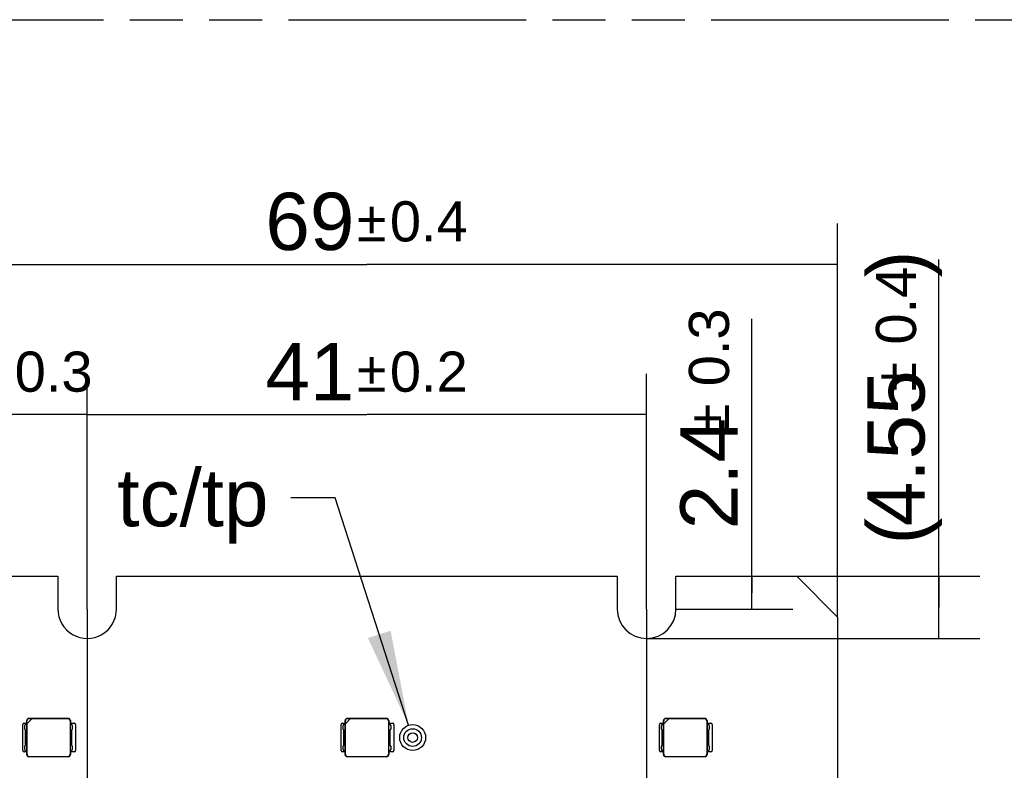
# Model space of a CAD drawing. Header units: millimetres. Extents: x 0 to 210, y 0 to 297.
# Tile 8 of 41: x 71 to 107, y 155 to 183. Entities that reach past the tile are written whole.
import ezdxf
from ezdxf.enums import TextEntityAlignment as Align

# ---------------------------------------------------------------- set-up
doc = ezdxf.new("R2010")
doc.units = ezdxf.units.MM
doc.header["$LTSCALE"] = 19.36
doc.linetypes.add('PHANTOM', pattern=[0.8, 0.45, -0.05, 0.1, -0.05, 0.1, -0.05])
doc.layers.get('0').update_dxf_attribs({"linetype": 'CONTINUOUS'})
for name, color, linetype in [('DEFAULT_3', 7, 'PHANTOM'), ('Z_DIM_2D', 7, 'CONTINUOUS'), ('Z_NOTICE', 7, 'CONTINUOUS')]:
    doc.layers.add(name, color=color, linetype=linetype)
doc.styles.get("Standard").update_dxf_attribs({"font": 'txt', "width": 0.7})
doc.styles.add('TEXTSTYLE_3', font='helveticaneueltw1g-ltcn.otf')
doc.styles.add('TEXTSTYLE_4', font='gdt', dxfattribs={"width": 0.7})
doc.dimstyles.new('DIMSTYLE_1', dxfattribs={"dimtxt": 2.1, "dimasz": 3.5, "dimexe": 1.5, "dimexo": 0, "dimgap": 0.525, "dimtad": 1, "dimlfac": 2, "dimdsep": 46, "dimtxsty": 'TEXTSTYLE_3', "dimblk": '_FILLED', "dimblk1": '_FILLED', "dimblk2": '_FILLED', "dimcen": 0.09, "dimclrt": 5, "dimazin": 2, "dimtol": 1, "dimtp": 0.3, "dimtm": 0.3, "dimtfac": 1, "dimtofl": 0, "dimtmove": 0, "dimatfit": 3, "dimldrblk": '_FILLED', "dimfxl": 0, "dimtolj": 1, "dimarcsym": 0})
doc.dimstyles.new('DIMSTYLE_2', dxfattribs={"dimtxt": 2.1, "dimasz": 3.5, "dimexe": 1.5, "dimexo": 0, "dimgap": 0.525, "dimtad": 1, "dimlfac": 2, "dimdsep": 46, "dimtxsty": 'TEXTSTYLE_3', "dimblk": '_FILLED', "dimblk1": '_FILLED', "dimblk2": '_FILLED', "dimcen": 0.09, "dimclrt": 5, "dimazin": 2, "dimtol": 1, "dimtp": 0.2, "dimtm": 0.2, "dimtfac": 1, "dimtofl": 0, "dimtmove": 0, "dimatfit": 3, "dimldrblk": '_FILLED', "dimfxl": 0, "dimtolj": 1, "dimarcsym": 0})
doc.dimstyles.new('DIMSTYLE_3', dxfattribs={"dimtxt": 2.1, "dimasz": 3.5, "dimexe": 1.5, "dimexo": 0, "dimgap": 0.525, "dimtad": 1, "dimlfac": 2, "dimdsep": 46, "dimtxsty": 'TEXTSTYLE_3', "dimblk": '_FILLED', "dimblk1": '_FILLED', "dimblk2": '_FILLED', "dimcen": 0.09, "dimclrt": 5, "dimazin": 2, "dimtol": 1, "dimtp": 0.4, "dimtm": 0.4, "dimtfac": 1, "dimtofl": 0, "dimtmove": 0, "dimatfit": 3, "dimldrblk": '_FILLED', "dimfxl": 0, "dimtolj": 1, "dimarcsym": 0})
doc.dimstyles.get("Standard").update_dxf_attribs({"dimtxt": 3.5, "dimasz": 3.5, "dimexe": 1.5, "dimexo": 0, "dimtad": 1, "dimdsep": 46, "dimtxsty": 'Standard', "dimblk": '_FILLED', "dimblk1": '_FILLED', "dimblk2": '_FILLED', "dimcen": 0.09, "dimclrt": 5, "dimazin": 2, "dimtol": 1, "dimtp": 0.05, "dimtm": 0.05, "dimtfac": 1, "dimtofl": 0, "dimtmove": 0, "dimatfit": 3, "dimldrblk": '_FILLED', "dimfxl": 0, "dimtolj": 1, "dimarcsym": 0})

# ---------------------------------------------------------------- blocks, each defined once
blk = doc.blocks.new('*D2')
at = {"layer": 'Z_DIM_2D', "color": 2, "linetype": 'Continuous', "transparency": 16777216}
for p, q in [((66.731, 168.202), (70.231, 168.202)), ((73.731, 168.202), (70.231, 168.202)), ((73.731, 161.074), (73.731, 168.307)), ((66.731, 160.774), (66.731, 167.677))]:
    blk.add_line(p, q, dxfattribs=at)
at = {"layer": 'Z_DIM_2D', "color": 5, "linetype": 'Continuous', "transparency": 16777216}
for s, height, style, p in [('14', 2.1, 'TEXTSTYLE_3', (68.139, 168.727)), ('`', 1.47, 'TEXTSTYLE_4', (70.407, 169.042)), ('0.3', 1.47, 'TEXTSTYLE_3', (72.499, 169.042))]:
    blk.add_text(s, height=height, dxfattribs=dict(at, style=style)).set_placement(p, align=Align.CENTER)
blk = doc.blocks.new('_FILLED')
at = {"color": 0, "linetype": 'ByBlock'}
blk.add_solid([(0, 0), (-1, 0.125), (-1, -0.125)], dxfattribs=at)
blk = doc.blocks.new('_NONE')
blk = doc.blocks.new('*D3')
at = {"layer": 'Z_DIM_2D', "color": 2, "linetype": 'Continuous', "transparency": 16777216}
for p, q in [((73.731, 161.074), (73.731, 169.702)), ((94.231, 161.074), (94.231, 169.702)), ((73.731, 168.202), (83.981, 168.202)), ((94.231, 168.202), (83.981, 168.202))]:
    blk.add_line(p, q, dxfattribs=at)
at = {"layer": 'Z_DIM_2D', "color": 5, "linetype": 'Continuous', "transparency": 16777216}
for s, height, style, p in [('41', 2.1, 'TEXTSTYLE_3', (81.889, 168.727)), ('`', 1.47, 'TEXTSTYLE_4', (84.157, 169.042)), ('0.2', 1.47, 'TEXTSTYLE_3', (86.249, 169.042))]:
    blk.add_text(s, height=height, dxfattribs=dict(at, style=style)).set_placement(p, align=Align.CENTER)
blk = doc.blocks.new('*D4')
at = {"layer": 'Z_DIM_2D', "color": 2, "linetype": 'Continuous', "transparency": 16777216}
for p, q in [((66.731, 160.774), (66.731, 175.211)), ((101.231, 160.774), (101.231, 175.211)), ((66.731, 173.711), (83.981, 173.711)), ((101.231, 173.711), (83.981, 173.711))]:
    blk.add_line(p, q, dxfattribs=at)
at = {"layer": 'Z_DIM_2D', "color": 5, "linetype": 'Continuous', "transparency": 16777216}
for s, height, style, p in [('69', 2.1, 'TEXTSTYLE_3', (81.889, 174.236)), ('`', 1.47, 'TEXTSTYLE_4', (84.157, 174.551)), ('0.4', 1.47, 'TEXTSTYLE_3', (86.249, 174.551))]:
    blk.add_text(s, height=height, dxfattribs=dict(at, style=style)).set_placement(p, align=Align.CENTER)
blk = doc.blocks.new('*D8')
at = {"layer": 'Z_DIM_2D', "color": 2, "linetype": 'Continuous', "transparency": 16777216}
for p, q in [((73.731, 161.074), (73.731, 136.286)), ((83.981, 151.874), (83.981, 136.286)), ((73.731, 137.786), (78.856, 137.786)), ((83.981, 137.786), (78.856, 137.786))]:
    blk.add_line(p, q, dxfattribs=at)
at = {"layer": 'Z_DIM_2D', "color": 5, "linetype": 'Continuous', "transparency": 16777216}
for s, height, style, p in [('20.5', 2.1, 'TEXTSTYLE_3', (76.764, 138.311)), ('`', 1.47, 'TEXTSTYLE_4', (80.09, 138.626)), ('0.2', 1.47, 'TEXTSTYLE_3', (82.182, 138.626))]:
    blk.add_text(s, height=height, dxfattribs=dict(at, style=style)).set_placement(p, align=Align.CENTER)
blk = doc.blocks.new('*D9')
at = {"layer": 'Z_DIM_2D', "color": 2, "linetype": 'Continuous', "transparency": 16777216}
for p, q in [((94.231, 161.074), (94.231, 136.286)), ((83.981, 151.874), (83.981, 136.286)), ((83.981, 137.786), (89.106, 137.786)), ((94.231, 137.786), (89.106, 137.786))]:
    blk.add_line(p, q, dxfattribs=at)
at = {"layer": 'Z_DIM_2D', "color": 5, "linetype": 'Continuous', "transparency": 16777216}
for s, height, style, p in [('20.5', 2.1, 'TEXTSTYLE_3', (87.014, 138.311)), ('`', 1.47, 'TEXTSTYLE_4', (90.34, 138.626)), ('0.2', 1.47, 'TEXTSTYLE_3', (92.432, 138.626))]:
    blk.add_text(s, height=height, dxfattribs=dict(at, style=style)).set_placement(p, align=Align.CENTER)
blk = doc.blocks.new('*D12')
at = {"layer": 'Z_DIM_2D', "color": 2, "linetype": 'Continuous', "transparency": 16777216}
for p, q in [((98.089, 161.674), (98.089, 171.707)), ((95.306, 162.274), (99.589, 162.274)), ((98.089, 162.274), (98.089, 161.674)), ((98.089, 161.074), (98.089, 161.674)), ((95.306, 161.074), (99.589, 161.074))]:
    blk.add_line(p, q, dxfattribs=at)
at = {"layer": 'Z_DIM_2D', "color": 5, "linetype": 'Continuous', "transparency": 16777216}
for s, height, style, p in [('0.3', 1.47, 'TEXTSTYLE_3', (97.249, 169.239)), ('`', 1.47, 'TEXTSTYLE_4', (97.249, 167.524)), ('2.4', 2.1, 'TEXTSTYLE_3', (97.564, 163.998))]:
    blk.add_text(s, height=height, rotation=90, dxfattribs=dict(at, style=style)).set_placement(p)
blk = doc.blocks.new('*D13')
at = {"layer": 'Z_DIM_2D', "color": 2, "linetype": 'Continuous', "transparency": 16777216}
for p, q in [((104.942, 161.137), (104.942, 173.886)), ((99.731, 162.274), (106.442, 162.274)), ((104.942, 162.274), (104.942, 161.137)), ((104.942, 159.999), (104.942, 161.137)), ((94.231, 159.999), (106.442, 159.999))]:
    blk.add_line(p, q, dxfattribs=at)
at = {"layer": 'Z_DIM_2D', "color": 5, "linetype": 'Continuous', "transparency": 16777216}
for s, height, style, p in [(')', 2.1, 'TEXTSTYLE_3', (104.417, 173.236)), ('0.4', 1.47, 'TEXTSTYLE_3', (104.102, 170.768)), ('`', 1.47, 'TEXTSTYLE_4', (104.102, 169.053)), ('4.55', 2.1, 'TEXTSTYLE_3', (104.417, 164.116)), ('(', 2.1, 'TEXTSTYLE_3', (104.417, 163.442))]:
    blk.add_text(s, height=height, rotation=90, dxfattribs=dict(at, style=style)).set_placement(p)

msp = doc.modelspace()

# ---------------------------------------------------------------- linework, layer by layer
at = {"color": 7, "linetype": 'Continuous'}
for p, q in [((68.2308, 162.274), (72.6558, 162.274)), ((72.6558, 162.274), (72.6558, 161.074)), ((74.8058, 161.074), (74.8058, 162.274)), ((74.8058, 162.274), (93.1558, 162.274)), ((93.1558, 162.274), (93.1558, 161.074)), ((95.3058, 162.274), (99.7308, 162.274)), ((95.3058, 161.074), (95.3058, 162.274)), ((101.2308, 160.774), (99.7308, 162.274)), ((101.2308, 160.774), (101.2308, 151.974)), ((71.5141, 156.8615), (71.5141, 156.9866)), ((71.5228, 156.8703), (71.7054, 157.0528)), ((71.5228, 156.8703), (71.5228, 156.9779)), ((73.0391, 157.0615), (71.5891, 157.0615)), ((71.7054, 157.0528), (71.5978, 157.0528)), ((73.0278, 157.0502), (71.7027, 157.0502)), ((73.1027, 156.9752), (73.1027, 155.7479)), ((73.1141, 156.9866), (73.1141, 156.8615)), ((83.1808, 156.8615), (83.1808, 156.9866)), ((83.1895, 156.8703), (83.372, 157.0528)), ((83.1895, 156.8703), (83.1895, 156.9779)), ((84.7058, 157.0615), (83.2557, 157.0615)), ((83.372, 157.0528), (83.2644, 157.0528)), ((84.6945, 157.0502), (83.3694, 157.0502)), ((84.7694, 156.9752), (84.7694, 155.7479)), ((84.7808, 156.9866), (84.7807, 156.8615)), ((94.8474, 156.8615), (94.8474, 156.9866)), ((94.8562, 156.8703), (95.0387, 157.0528)), ((94.8562, 156.8703), (94.8562, 156.9779)), ((96.3725, 157.0615), (94.9224, 157.0615)), ((95.0387, 157.0528), (94.9311, 157.0528)), ((96.3611, 157.0502), (95.0361, 157.0502)), ((96.4361, 156.9752), (96.4361, 155.7479)), ((96.4474, 156.9866), (96.4474, 156.8615)), ((71.3691, 155.8866), (71.3691, 156.8365)), ((71.4191, 156.8865), (71.5141, 156.8865)), ((71.4691, 156.8615), (71.4441, 156.799)), ((71.4441, 156.674), (71.4441, 156.799)), ((71.4441, 156.674), (71.4691, 156.6115)), ((71.4691, 156.8615), (71.5185, 156.8615)), ((71.4691, 156.1115), (71.4691, 156.6115)), ((71.5185, 155.8615), (71.5185, 156.8615)), ((71.5254, 155.7479), (71.5254, 156.8729)), ((73.1097, 156.8615), (73.1097, 155.8615)), ((73.1097, 156.8615), (73.1591, 156.8615)), ((73.1141, 156.8865), (73.2541, 156.8865)), ((73.1841, 156.799), (73.1591, 156.8615)), ((73.1591, 156.6115), (73.1841, 156.674)), ((73.1591, 156.6115), (73.1591, 156.1115)), ((73.1841, 156.799), (73.1841, 156.674)), ((73.3041, 156.8365), (73.3041, 155.8865)), ((83.0358, 155.8866), (83.0358, 156.8365)), ((83.0858, 156.8865), (83.1808, 156.8865)), ((83.1358, 156.8615), (83.1108, 156.799)), ((83.1108, 156.674), (83.1108, 156.799)), ((83.1108, 156.674), (83.1358, 156.6115)), ((83.1358, 156.8615), (83.1851, 156.8615)), ((83.1358, 156.1115), (83.1358, 156.6115)), ((83.1851, 155.8615), (83.1851, 156.8615)), ((83.1921, 155.7479), (83.1921, 156.8729)), ((84.7764, 156.8615), (84.7764, 155.8615)), ((84.7764, 156.8615), (84.8258, 156.8615)), ((84.7807, 156.8865), (84.9208, 156.8865)), ((84.8508, 156.799), (84.8258, 156.8615)), ((84.8258, 156.6115), (84.8508, 156.674)), ((84.8258, 156.6115), (84.8258, 156.1115)), ((84.8508, 156.799), (84.8508, 156.674)), ((84.9708, 156.8365), (84.9708, 155.8865)), ((94.7024, 155.8866), (94.7024, 156.8365)), ((94.7524, 156.8865), (94.8474, 156.8865)), ((94.8024, 156.8615), (94.7774, 156.799)), ((94.7774, 156.674), (94.7774, 156.799)), ((94.7774, 156.674), (94.8024, 156.6115)), ((94.8024, 156.8615), (94.8518, 156.8615)), ((94.8024, 156.1115), (94.8024, 156.6115)), ((94.8518, 155.8615), (94.8518, 156.8615)), ((94.8588, 155.7479), (94.8588, 156.8729)), ((96.4431, 156.8615), (96.4924, 156.8615)), ((96.4431, 156.8615), (96.4431, 155.8615)), ((96.4474, 156.8865), (96.5874, 156.8865)), ((96.5174, 156.799), (96.4924, 156.8615)), ((96.4924, 156.6115), (96.5174, 156.674)), ((96.4924, 156.6115), (96.4924, 156.1115)), ((96.5174, 156.799), (96.5174, 156.674)), ((96.6374, 156.8365), (96.6374, 155.8865)), ((71.4691, 156.1115), (71.4441, 156.049)), ((71.4441, 155.924), (71.4441, 156.049)), ((71.4441, 155.924), (71.4691, 155.8615)), ((73.1841, 156.049), (73.1591, 156.1115)), ((73.1591, 155.8615), (73.1841, 155.924)), ((73.1841, 156.049), (73.1841, 155.924)), ((83.1358, 156.1115), (83.1108, 156.049)), ((83.1108, 155.924), (83.1108, 156.049)), ((83.1108, 155.924), (83.1358, 155.8615)), ((84.8508, 156.049), (84.8258, 156.1115)), ((84.8258, 155.8615), (84.8508, 155.924)), ((84.8508, 156.049), (84.8508, 155.924)), ((94.8024, 156.1115), (94.7774, 156.049)), ((94.7774, 155.924), (94.7774, 156.049)), ((94.7774, 155.924), (94.8024, 155.8615)), ((96.5174, 156.049), (96.4924, 156.1115)), ((96.4924, 155.8615), (96.5174, 155.924)), ((96.5174, 156.049), (96.5174, 155.924)), ((71.5141, 155.8365), (71.4191, 155.8365)), ((71.5185, 155.8615), (71.4691, 155.8615)), ((71.5141, 155.7365), (71.5141, 155.8615)), ((73.0391, 155.6615), (71.5891, 155.6615)), ((71.6004, 155.6729), (73.0278, 155.6729)), ((73.1591, 155.8615), (73.1097, 155.8615)), ((73.1141, 155.8615), (73.1141, 155.7365)), ((73.2541, 155.8365), (73.1141, 155.8365)), ((83.1808, 155.8365), (83.0858, 155.8365)), ((83.1851, 155.8615), (83.1358, 155.8615)), ((83.1808, 155.7365), (83.1808, 155.8615)), ((84.7058, 155.6615), (83.2557, 155.6615)), ((83.2671, 155.6729), (84.6945, 155.6729)), ((84.8258, 155.8615), (84.7764, 155.8615)), ((84.7807, 155.8615), (84.7808, 155.7365)), ((84.9208, 155.8365), (84.7807, 155.8365)), ((94.8474, 155.8365), (94.7524, 155.8365)), ((94.8518, 155.8615), (94.8024, 155.8615)), ((94.8474, 155.7365), (94.8474, 155.8615)), ((96.3725, 155.6615), (94.9224, 155.6615)), ((94.9337, 155.6729), (96.3611, 155.6729)), ((96.4924, 155.8615), (96.4431, 155.8615)), ((96.4474, 155.8615), (96.4474, 155.7365)), ((96.5874, 155.8365), (96.4474, 155.8365))]:
    msp.add_line(p, q, dxfattribs=at)
at = {"color": 9, "linetype": 'Continuous'}
for p, q in [((71.5228, 156.9779), (71.5141, 156.9866)), ((71.5891, 157.0615), (71.5978, 157.0528)), ((73.0278, 157.0502), (73.0391, 157.0615)), ((73.1141, 156.9866), (73.1027, 156.9752)), ((83.1895, 156.9779), (83.1808, 156.9866)), ((83.2557, 157.0615), (83.2644, 157.0528)), ((84.6945, 157.0502), (84.7058, 157.0615)), ((84.7808, 156.9866), (84.7694, 156.9752)), ((94.8562, 156.9779), (94.8474, 156.9866)), ((94.9224, 157.0615), (94.9311, 157.0528)), ((96.3611, 157.0502), (96.3725, 157.0615)), ((96.4474, 156.9866), (96.4361, 156.9752)), ((71.5141, 155.7365), (71.5254, 155.7479)), ((71.6004, 155.6729), (71.5891, 155.6615)), ((73.0391, 155.6615), (73.0278, 155.6729)), ((73.1027, 155.7479), (73.1141, 155.7365)), ((83.1808, 155.7365), (83.1921, 155.7479)), ((83.2671, 155.6729), (83.2557, 155.6615)), ((84.7058, 155.6615), (84.6945, 155.6729)), ((84.7694, 155.7479), (84.7808, 155.7365)), ((94.8474, 155.7365), (94.8588, 155.7479)), ((94.9337, 155.6729), (94.9224, 155.6615)), ((96.3725, 155.6615), (96.3611, 155.6729)), ((96.4361, 155.7479), (96.4474, 155.7365))]:
    msp.add_line(p, q, dxfattribs=at)
at = {"color": 7, "linetype": 'Continuous'}
for radius in [0.475, 0.325, 0.175]:
    msp.add_circle((85.6558, 156.3615), radius, dxfattribs=at)
for centre, radius, start, end in [((73.7308, 161.074), 1.075, 179.99999, 360), ((94.2308, 161.074), 1.075, 180, 360), ((71.4191, 156.8365), 0.05, 90.00066, 180), ((73.2541, 156.8365), 0.05, 0, 89.99934), ((83.0858, 156.8365), 0.05, 90.00066, 180), ((84.9208, 156.8365), 0.05, 0, 89.99934), ((94.7524, 156.8365), 0.05, 90.00066, 180), ((96.5874, 156.8365), 0.05, 0, 89.99934), ((71.4191, 155.8866), 0.05, 180, 269.99934), ((73.2541, 155.8866), 0.05, 270.00066, 360), ((83.0858, 155.8866), 0.05, 180, 269.99934), ((84.9208, 155.8866), 0.05, 270.00066, 360), ((94.7524, 155.8866), 0.05, 180, 269.99934), ((96.5874, 155.8866), 0.05, 270.00066, 360)]:
    msp.add_arc(centre, radius, start, end, dxfattribs=at)
for centre, major_axis, start_param, end_param in [((71.5891, 156.9865), (-0.0531, 0.0531), -0.7847892, 0.7847892), ((71.5979, 156.9778), (-0.0531, 0.0531), -0.7847892, 0.7847892), ((73.0277, 156.9752), (0.0531, 0.0531), -0.7847892, 0.7847892), ((73.0391, 156.9865), (0.0531, 0.0531), -0.7847892, 0.7847892), ((83.2558, 156.9865), (0.0531, -0.0531), 2.3568035, 3.9263818), ((83.2645, 156.9778), (-0.0531, 0.0531), -0.7847892, 0.7847892), ((84.6944, 156.9752), (0.0531, 0.0531), -0.7847892, 0.7847892), ((84.7057, 156.9865), (0.0531, 0.0531), -0.7847892, 0.7847892), ((94.9225, 156.9865), (0.0531, -0.0531), 2.3568035, 3.9263818), ((94.9312, 156.9778), (-0.0531, 0.0531), -0.7847892, 0.7847892), ((96.361, 156.9752), (0.0531, 0.0531), -0.7847892, 0.7847892), ((96.3724, 156.9865), (0.0531, 0.0531), -0.7847892, 0.7847892), ((71.5891, 155.7366), (0.0531, 0.0531), -3.9263818, -2.3568035), ((71.6005, 155.7479), (-0.0531, -0.0531), -0.7847892, 0.7847892), ((73.0277, 155.7479), (0.0531, -0.0531), -0.7847892, 0.7847892), ((73.0391, 155.7366), (-0.0531, 0.0531), -3.9263818, -2.3568035), ((83.2558, 155.7366), (0.0531, 0.0531), -3.9263818, -2.3568035), ((83.2672, 155.7479), (-0.0531, -0.0531), -0.7847892, 0.7847892), ((84.6944, 155.7479), (0.0531, -0.0531), -0.7847892, 0.7847892), ((84.7057, 155.7366), (0.0531, -0.0531), -0.7847892, 0.7847892), ((94.9225, 155.7366), (0.0531, 0.0531), -3.9263818, -2.3568035), ((94.9338, 155.7479), (-0.0531, -0.0531), -0.7847892, 0.7847892), ((96.361, 155.7479), (0.0531, -0.0531), -0.7847892, 0.7847892), ((96.3724, 155.7366), (0.0531, -0.0531), -0.7847892, 0.7847892)]:
    msp.add_ellipse(centre, major_axis=major_axis, ratio=0.9987828, start_param=start_param, end_param=end_param, dxfattribs=at)
at = {"layer": 'DEFAULT_3', "color": 91, "linetype": 'PHANTOM', "true_color": 0x80ff80}
msp.add_line((50.1286, 182.68), (150.1286, 182.68), dxfattribs=at)

# ---------------------------------------------------------------- texts
at = {"layer": 'Z_NOTICE', "color": 5, "linetype": 'Continuous', "style": 'TEXTSTYLE_3'}
msp.add_text(' tc/tp ', height=2.1, dxfattribs=at).set_placement((81.1892, 164.1066), align=Align.RIGHT)

# ---------------------------------------------------------------- dimensions: what is measured, and where the dimension line sits
at = {"layer": 'Z_DIM_2D', "color": 2, "linetype": 'Continuous'}
for base, p1, p2, angle, dimstyle, picture, middle in [((66.7308, 173.7106), (101.2308, 160.774), (66.7308, 160.774), 180, 'DIMSTYLE_3', '*D4', (83.9808, 173.7106)), ((98.089, 162.274), (95.3058, 161.074), (95.3058, 162.274), 90, 'DIMSTYLE_1', '*D12', (98.089, 167.8524)), ((83.9808, 137.7863), (94.2308, 161.074), (83.9808, 151.874), 180, 'DIMSTYLE_2', '*D9', (89.1058, 137.7863))]:
    dim = msp.add_linear_dim(base=base, p1=p1, p2=p2, angle=angle, dimstyle=dimstyle, override={"dimblk1": 'NONE', "dimblk2": 'NONE', "dimsah": 1}, dxfattribs=at)
    dim.commit()
    dim.dimension.update_dxf_attribs({"geometry": picture, "text_midpoint": middle, "dimtype": 160})
dim = msp.add_linear_dim(base=(104.9417, 159.999), p1=(99.7308, 162.274), p2=(94.2308, 159.999), angle=270, text='(<>)', dimstyle='DIMSTYLE_3', override={"dimblk1": 'NONE', "dimblk2": 'NONE', "dimsah": 1}, dxfattribs=at)
dim.commit()
dim.dimension.update_dxf_attribs({"geometry": '*D13', "text_midpoint": (104.9417, 168.6644), "dimtype": 160})
for base, p1, p2, dimstyle, picture, middle in [((73.7308, 168.2024), (66.7308, 160.774), (73.7308, 161.074), 'DIMSTYLE_1', '*D2', (70.2308, 168.2024)), ((94.2308, 168.2024), (73.7308, 161.074), (94.2308, 161.074), 'DIMSTYLE_2', '*D3', (83.9808, 168.2024)), ((83.9808, 137.7863), (73.7308, 161.074), (83.9808, 151.874), 'DIMSTYLE_2', '*D8', (78.8558, 137.7863))]:
    dim = msp.add_linear_dim(base=base, p1=p1, p2=p2, dimstyle=dimstyle, override={"dimblk1": 'NONE', "dimblk2": 'NONE', "dimsah": 1}, dxfattribs=at)
    dim.commit()
    dim.dimension.update_dxf_attribs({"geometry": picture, "text_midpoint": middle, "dimtype": 160})

# ---------------------------------------------------------------- leaders
at = {"layer": 'Z_NOTICE', "color": 2, "linetype": 'Continuous'}
msp.add_leader([(85.5096, 156.8135), (82.8125, 165.1566), (81.1892, 165.1566)], dimstyle='Standard', override={"dimtad": 0}, dxfattribs=at)

doc.saveas('drawing.dxf')
